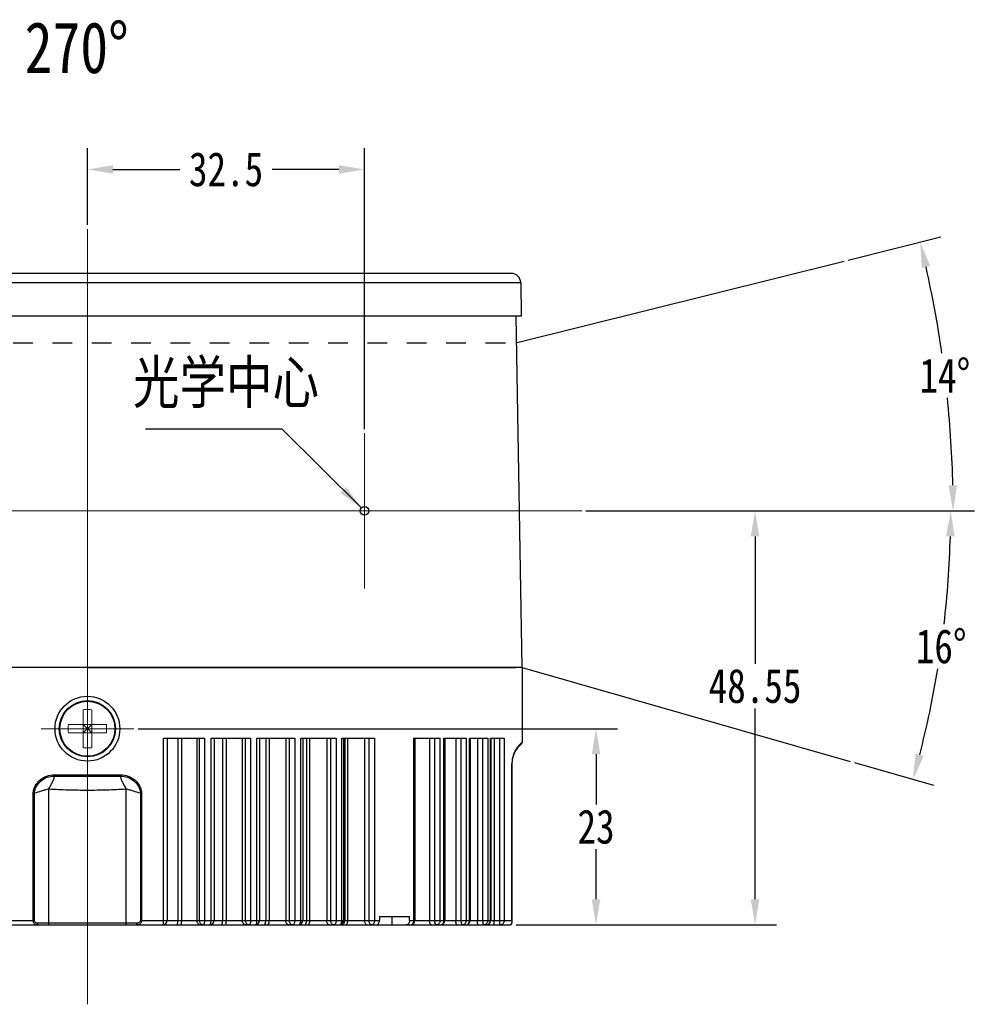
# Model space of a CAD drawing. Extents: x 636 to 1423, y -190 to 367.
# Tile 12 of 19: x 961 to 1074, y 86 to 202. Entities that reach past the tile are written whole.
import ezdxf

# ---------------------------------------------------------------- set-up
doc = ezdxf.new("R2010")
doc.units = 0
doc.header["$LTSCALE"] = 23.1
doc.header["$PDMODE"] = 3
doc.header["$PDSIZE"] = 4
doc.linetypes.add('HIDDEN', pattern=[0.2, 0.1, -0.1])
doc.linetypes.add('点画线', pattern=[18, 12, -2, 2, -2])
doc.layers.get('0').update_dxf_attribs({"linetype": 'CONTINUOUS'})
doc.layers.get('Defpoints').update_dxf_attribs({"linetype": 'CONTINUOUS'})
for name, color, linetype in [('1_2_1', 7, 'CONTINUOUS'), ('3_ALL_AXES', 7, 'CONTINUOUS'), ('DEFAULT_2', 8, 'HIDDEN'), ('dim', 3, 'CONTINUOUS')]:
    doc.layers.add(name, color=color, linetype=linetype)
for name, color, linetype, lineweight in [('7_ALL_FEATURES', 7, 'CONTINUOUS', 15), ('AM_5', 3, 'CONTINUOUS', 25), ('中心线层', 1, '点画线', 18)]:
    doc.layers.add(name, color=color, linetype=linetype, lineweight=lineweight)
doc.styles.get("Standard").update_dxf_attribs({"font": 'txt', "width": 0.8})
doc.dimstyles.get("Standard").update_dxf_attribs({"dimtxt": 3, "dimasz": 3, "dimexe": 2.5, "dimexo": 0.5, "dimtad": 1, "dimdsep": 46, "dimtxsty": 'Standard', "dimcen": 0.09, "dimazin": 2, "dimtol": 1, "dimtp": 0.01, "dimtm": 0.01, "dimtfac": 1, "dimtofl": 0, "dimtmove": 0, "dimatfit": 3, "dimfxl": 1, "dimtolj": 1, "dimarcsym": 0})
doc.dimstyles.new('STANDARD$2', dxfattribs={"dimtxt": 3, "dimasz": 3, "dimexe": 2.5, "dimexo": 0.5, "dimtad": 1, "dimdsep": 46, "dimtxsty": 'Standard', "dimcen": 0.09, "dimazin": 2, "dimtol": 1, "dimtp": 0.01, "dimtm": 0.01, "dimtfac": 1, "dimtofl": 0, "dimtmove": 0, "dimatfit": 3, "dimfxl": 1, "dimtolj": 1, "dimarcsym": 0})

# ---------------------------------------------------------------- blocks, each defined once
blk = doc.blocks.new('*D48')
at = {"layer": 'Defpoints', "color": 0, "transparency": 16777216}
for p in [(973.96, 118.75), (1018.33, 95.74), (1028.19, 95.74)]:
    blk.add_point(p, dxfattribs=at)
at = {"layer": 'dim', "color": 0, "lineweight": -2, "transparency": 16777216}
for p, q in [((974.46, 118.75), (1030.69, 118.75)), ((1028.19, 115.75), (1028.19, 109.87)), ((1028.19, 98.74), (1028.19, 104.62)), ((1018.83, 95.74), (1030.69, 95.74))]:
    blk.add_line(p, q, dxfattribs=at)
at = {"layer": 'dim', "color": 0, "transparency": 16777216}
for points in [[(1027.69, 115.75), (1028.69, 115.75), (1028.19, 118.75)], [(1027.69, 98.74), (1028.69, 98.74), (1028.19, 95.74)]]:
    blk.add_solid(points, dxfattribs=at)
at = {"layer": 'dim', "color": 0, "transparency": 16777216, "insert": (1028.19, 107.24), "char_height": 4, "attachment_point": 5}
blk.add_mtext('\\A1;23', dxfattribs=at)
blk = doc.blocks.new('*D49')
at = {"layer": 'Defpoints', "color": 0, "transparency": 16777216}
for p in [(1026.51, 144.29), (1046.84, 144.29), (1018.33, 95.74)]:
    blk.add_point(p, dxfattribs=at)
at = {"layer": 'dim', "color": 0, "lineweight": -2, "transparency": 16777216}
for p, q in [((1027.01, 144.29), (1049.34, 144.29)), ((1046.84, 141.29), (1046.84, 126.37)), ((1046.84, 98.74), (1046.84, 121.12)), ((1018.83, 95.74), (1049.34, 95.74))]:
    blk.add_line(p, q, dxfattribs=at)
at = {"layer": 'dim', "color": 0, "transparency": 16777216}
for points in [[(1046.34, 141.29), (1047.34, 141.29), (1046.84, 144.29)], [(1046.34, 98.74), (1047.34, 98.74), (1046.84, 95.74)]]:
    blk.add_solid(points, dxfattribs=at)
at = {"layer": 'dim', "color": 0, "transparency": 16777216, "insert": (1046.84, 123.74), "char_height": 4, "attachment_point": 5}
blk.add_mtext('\\A1;48.55', dxfattribs=at)
blk = doc.blocks.new('*D59')
at = {"layer": 'Defpoints', "color": 0, "transparency": 16777216}
for p in [(1001.02, 184.33), (968.52, 177.34), (1001.02, 153.39)]:
    blk.add_point(p, dxfattribs=at)
at = {"layer": 'dim', "color": 0, "lineweight": -2, "transparency": 16777216}
for p, q in [((968.52, 177.84), (968.52, 186.83)), ((1001.02, 153.89), (1001.02, 186.83)), ((971.52, 184.33), (979.36, 184.33)), ((998.02, 184.33), (990.21, 184.33))]:
    blk.add_line(p, q, dxfattribs=at)
at = {"layer": 'dim', "color": 0, "transparency": 16777216}
for points in [[(971.52, 184.83), (971.52, 183.83), (968.52, 184.33)], [(998.02, 184.83), (998.02, 183.83), (1001.02, 184.33)]]:
    blk.add_solid(points, dxfattribs=at)
at = {"layer": 'dim', "color": 0, "transparency": 16777216, "insert": (984.79, 184.33), "char_height": 4, "attachment_point": 5}
blk.add_mtext('\\A1;32.5', dxfattribs=at)
blk = doc.blocks.new('*D34')
at = {"layer": 'AM_5', "color": 0, "lineweight": -2, "transparency": 16777216}
for p, q in [((1057.77, 173.71), (1068.63, 176.42)), ((1027.01, 144.29), (1072.58, 144.29))]:
    blk.add_line(p, q, dxfattribs=at)
for start, end in [(8.1645, 12.6808), (1.3192, 5.8384)]:
    blk.add_arc((939.78, 144.29), 130.3, start, end, dxfattribs=at)
at = {"layer": 'AM_5', "color": 0, "transparency": 16777216}
for points in [[(1066.41, 172.78), (1067.39, 173.01), (1066.21, 175.81)], [(1070.54, 147.3), (1069.54, 147.29), (1070.08, 144.29)]]:
    blk.add_solid(points, dxfattribs=at)
at = {"layer": 'Defpoints', "color": 0, "transparency": 16777216}
for p in [(1057.28, 173.59), (1019.24, 164.1), (1069.65, 154.89), (908.9, 144.29), (1026.51, 144.29)]:
    blk.add_point(p, dxfattribs=at)
at = {"layer": 'AM_5', "color": 0, "transparency": 16777216, "insert": (1069.11, 160.17), "char_height": 4, "attachment_point": 5}
blk.add_mtext('\\A1;14°', dxfattribs=at)
blk = doc.blocks.new('*D35')
at = {"layer": 'AM_5', "color": 0, "lineweight": -2, "transparency": 16777216}
for p, q in [((1027.01, 144.29), (1072.29, 144.29)), ((1058.5, 114.77), (1067.77, 112.11))]:
    blk.add_line(p, q, dxfattribs=at)
for start, end in [(353.3273, 358.4955), (345.5045, 350.6684)]:
    blk.add_arc((955.54, 144.29), 114.25, start, end, dxfattribs=at)
at = {"layer": 'AM_5', "color": 0, "transparency": 16777216}
for points in [[(1069.25, 141.3), (1070.25, 141.29), (1069.79, 144.29)], [(1066.64, 115.56), (1065.67, 115.83), (1065.36, 112.8)]]:
    blk.add_solid(points, dxfattribs=at)
at = {"layer": 'Defpoints', "color": 0, "transparency": 16777216}
for p in [(908.9, 144.29), (1026.51, 144.29), (1019.52, 125.95), (1067.82, 123.15), (1058.01, 114.91)]:
    blk.add_point(p, dxfattribs=at)
at = {"layer": 'AM_5', "color": 0, "transparency": 16777216, "insert": (1068.68, 128.39), "char_height": 4, "attachment_point": 5}
blk.add_mtext('\\A1;16°', dxfattribs=at)

msp = doc.modelspace()

# ---------------------------------------------------------------- linework, layer by layer
at = {"color": 7, "linetype": 'Continuous'}
for p, q in [((1018.256, 172.143), (918.793, 172.143)), ((1019.356, 171.062), (1019.425, 167.143)), ((1019.424, 167.143), (917.625, 167.143)), ((1018.772, 167.142), (1019.491, 125.945)), ((968.524, 125.945), (1018.725, 125.945))]:
    msp.add_line(p, q, dxfattribs=at)
at = {"color": 9, "linetype": 'Continuous'}
msp.add_line((917.693, 171.062), (1019.356, 171.062), dxfattribs=at)
at = {"color": 7, "linetype": 'Continuous'}
msp.add_arc((1018.256, 171.043), 1.1, 1, 90, dxfattribs=at)
at = {"layer": '1_2_1', "color": 7, "linetype": 'Continuous'}
for p, q in [((1019.525, 125.945), (917.525, 125.945)), ((1019.525, 125.945), (1019.525, 117.138)), ((977.464, 117.643), (982.256, 117.643)), ((983.03, 117.643), (987.669, 117.643)), ((983.388, 117.643), (983.388, 96.243)), ((988.413, 117.643), (992.841, 117.643)), ((988.718, 117.643), (988.718, 96.243)), ((993.546, 117.643), (997.707, 117.643)), ((993.801, 117.643), (993.801, 96.243)), ((998.364, 117.643), (1002.207, 117.643)), ((998.572, 117.643), (998.572, 96.243)), ((1006.819, 117.643), (1009.884, 117.643)), ((1006.944, 117.643), (1006.944, 96.243)), ((1010.35, 117.643), (1012.965, 117.643)), ((1010.44, 117.643), (1010.44, 96.243)), ((1013.354, 117.643), (1015.487, 117.643)), ((1013.415, 117.643), (1013.415, 96.243)), ((1015.795, 117.643), (1017.418, 117.643)), ((1015.832, 117.643), (1015.832, 96.243)), ((1019.45, 116.982), (1019.485, 117.019)), ((1018.328, 114.643), (1018.328, 95.943)), ((1002.776, 96.743), (1006.311, 96.743)), ((1002.776, 96.743), (1002.776, 96.243)), ((1006.311, 96.243), (1006.311, 96.743)), ((959.666, 95.743), (977.383, 95.743)), ((977.39, 95.743), (1018.128, 95.743))]:
    msp.add_line(p, q, dxfattribs=at)
at = {"layer": '1_2_1', "color": 9, "linetype": 'Continuous'}
for p, q in [((977.464, 96.243), (977.464, 117.643)), ((977.876, 117.643), (977.876, 96.243)), ((979.133, 117.643), (979.133, 96.243)), ((979.59, 96.243), (979.59, 117.643)), ((981.373, 117.643), (981.373, 96.243)), ((981.675, 96.243), (981.675, 117.643)), ((982.256, 117.643), (982.256, 96.243)), ((983.03, 96.243), (983.03, 117.643)), ((984.388, 117.643), (984.388, 96.243)), ((984.831, 96.243), (984.831, 117.643)), ((986.697, 117.643), (986.697, 96.243)), ((987.063, 96.243), (987.063, 117.643)), ((987.669, 117.643), (987.669, 96.243)), ((988.413, 96.243), (988.413, 117.643)), ((989.444, 117.643), (989.444, 96.243)), ((989.867, 96.243), (989.867, 117.643)), ((991.791, 117.643), (991.791, 96.243)), ((992.218, 96.243), (992.218, 117.643)), ((992.841, 117.643), (992.841, 96.243)), ((993.546, 96.243), (993.546, 117.643)), ((994.237, 117.643), (994.237, 96.243)), ((994.635, 96.243), (994.635, 117.643)), ((996.593, 117.643), (996.593, 96.243)), ((997.075, 96.243), (997.075, 117.643)), ((997.707, 117.643), (997.707, 96.243)), ((998.364, 96.243), (998.364, 117.643)), ((998.707, 117.643), (998.707, 96.243)), ((999.074, 96.243), (999.074, 117.643)), ((1001.042, 117.643), (1001.042, 96.243)), ((1001.573, 96.243), (1001.573, 117.643)), ((1002.207, 117.643), (1002.207, 96.243)), ((1006.819, 96.243), (1006.819, 117.643)), ((1008.663, 117.643), (1008.663, 96.243)), ((1009.271, 96.243), (1009.271, 117.643)), ((1009.884, 117.643), (1009.884, 96.243)), ((1010.35, 96.243), (1010.35, 117.643)), ((1011.739, 117.643), (1011.739, 96.243)), ((1012.374, 96.243), (1012.374, 117.643)), ((1012.965, 117.643), (1012.965, 96.243)), ((1013.354, 96.243), (1013.354, 117.643)), ((1014.271, 117.643), (1014.271, 96.243)), ((1014.925, 96.243), (1014.925, 117.643)), ((1015.487, 117.643), (1015.487, 96.243)), ((1015.795, 96.243), (1015.795, 117.643)), ((1016.228, 117.643), (1016.228, 96.243)), ((1016.893, 96.243), (1016.893, 117.643)), ((1017.418, 117.643), (1017.418, 96.243)), ((1018.328, 114.643), (1018.323, 114.643)), ((1018.323, 96.243), (1018.323, 114.643)), ((964.642, 113.35), (972.407, 113.35)), ((962.176, 111.171), (962.313, 111.171)), ((962.176, 96.243), (962.176, 111.171)), ((962.313, 96.243), (962.313, 111.171)), ((963.996, 95.743), (963.996, 111.692)), ((973.053, 95.743), (973.053, 111.692)), ((974.873, 111.171), (974.736, 111.171)), ((974.736, 111.171), (974.736, 96.243)), ((974.873, 111.171), (974.873, 96.243)), ((959.173, 96.243), (962.313, 96.243)), ((974.326, 95.943), (962.723, 95.943)), ((974.736, 96.243), (977.876, 96.243)), ((977.89, 96.243), (1002.776, 96.243)), ((1004.233, 96.743), (1004.233, 95.743)), ((1006.311, 96.243), (1018.323, 96.243))]:
    msp.add_line(p, q, dxfattribs=at)
at = {"layer": '1_2_1', "color": 7, "linetype": 'Continuous'}
msp.add_lwpolyline([(1019.485, 117.019), (1019.514, 117.074), (1019.524, 117.132), (1019.525, 117.138)], dxfattribs=at)
msp.add_circle((968.524, 118.745), 3.8, dxfattribs=at)
for centre, radius, start, end in [((1021.328, 114.643), 3, 128.76839, 180), ((1021.733, 114.473), 3.466, 133.38428, 135.08181), ((977.376, 96.243), 0.5, 270.00653, 0.00653), ((982.888, 96.243), 0.5, 270, 0), ((988.218, 96.243), 0.5, 270, 0), ((993.301, 96.243), 0.5, 270, 0), ((998.072, 96.243), 0.5, 270, 0), ((1006.444, 96.243), 0.5, 270, 0), ((1009.94, 96.243), 0.5, 270, 0), ((1012.915, 96.243), 0.5, 270, 0), ((1015.332, 96.243), 0.5, 270, 0), ((1018.128, 95.943), 0.2, 270, 0)]:
    msp.add_arc(centre, radius, start, end, dxfattribs=at)
at = {"layer": '1_2_1', "color": 9, "linetype": 'Continuous'}
msp.add_arc((977.39, 96.243), 0.5, 270.00653, 0.00653, dxfattribs=at)
at = {"layer": '1_2_1', "color": 7, "linetype": 'Continuous'}
for points, knots in [([(1019.04, 116.66), (1018.978, 116.584), (1018.885, 116.456), (1018.764, 116.264), (1018.66, 116.079), (1018.578, 115.896), (1018.51, 115.724), (1018.46, 115.569), (1018.407, 115.39), (1018.372, 115.219), (1018.35, 115.062), (1018.329, 114.881), (1018.321, 114.74), (1018.323, 114.643)], [0, 0, 0, 0, 0.1346348, 0.2171459, 0.3121024, 0.4263692, 0.492052, 0.566935, 0.6497147, 0.7489639, 0.806375, 0.8671391, 1, 1, 1, 1]), ([(1019.278, 116.921), (1019.261, 116.903), (1019.179, 116.819), (1019.099, 116.731), (1019.04, 116.66)], [0, 0, 0, 0, 0.2116692, 1, 1, 1, 1]), ([(1019.525, 117.138), (1019.525, 117.138), (1019.523, 117.137), (1019.522, 117.136), (1019.518, 117.134), (1019.511, 117.129), (1019.498, 117.119), (1019.479, 117.105), (1019.455, 117.085), (1019.425, 117.059), (1019.39, 117.028), (1019.365, 117.005), (1019.352, 116.992)], [0, 0, 0, 0, 0.0036668, 0.0144336, 0.0324756, 0.0579703, 0.1320248, 0.2377588, 0.37619, 0.5485705, 0.7562814, 1, 1, 1, 1]), ([(1002.422, 95.743), (1002.469, 95.743), (1002.569, 95.773), (1002.685, 95.89), (1002.759, 96.053), (1002.776, 96.178), (1002.776, 96.243)], [0, 0, 0, 0, 0.2094992, 0.4446414, 0.711975, 1, 1, 1, 1]), ([(1006.311, 96.243), (1006.311, 96.178), (1006.294, 96.053), (1006.22, 95.89), (1006.105, 95.773), (1006.004, 95.743), (1005.957, 95.743)], [0, 0, 0, 0, 0.2880251, 0.5553587, 0.7905008, 1, 1, 1, 1])]:
    msp.add_open_spline(points, degree=3, knots=knots, dxfattribs=at)
at = {"layer": '1_2_1', "color": 9, "linetype": 'Continuous'}
for points, knots in [([(962.176, 111.171), (962.176, 111.322), (962.223, 111.625), (962.45, 112.187), (962.939, 112.784), (963.736, 113.242), (964.341, 113.348), (964.642, 113.35)], [0, 0, 0, 0, 0.1254717, 0.2509708, 0.5005839, 0.750164, 1, 1, 1, 1]), ([(962.313, 111.171), (962.316, 111.313), (962.366, 111.595), (962.587, 112.118), (963.05, 112.673), (963.799, 113.098), (964.367, 113.195), (964.648, 113.196)], [0, 0, 0, 0, 0.1254381, 0.2509336, 0.5005908, 0.7501849, 1, 1, 1, 1]), ([(963.996, 111.692), (964.033, 111.76), (964.111, 111.893), (964.223, 112.094), (964.327, 112.293), (964.454, 112.547), (964.56, 112.793), (964.631, 113.031), (964.647, 113.143), (964.648, 113.196)], [0, 0, 0, 0, 0.140905, 0.280535, 0.4174973, 0.5502419, 0.7955586, 0.9038953, 1, 1, 1, 1]), ([(964.642, 113.35), (964.642, 113.335), (964.643, 113.284), (964.645, 113.232), (964.648, 113.196)], [0, 0, 0, 0, 0.2826529, 1, 1, 1, 1]), ([(964.648, 113.196), (965.94, 113.196), (968.524, 113.197), (971.109, 113.196), (972.401, 113.196)], [0, 0, 0, 0, 0.4999993, 1, 1, 1, 1]), ([(972.407, 113.35), (972.407, 113.335), (972.406, 113.284), (972.404, 113.232), (972.401, 113.196)], [0, 0, 0, 0, 0.2826533, 1, 1, 1, 1]), ([(972.401, 113.196), (972.682, 113.195), (973.25, 113.098), (973.999, 112.673), (974.462, 112.118), (974.683, 111.595), (974.733, 111.313), (974.736, 111.171)], [0, 0, 0, 0, 0.2497937, 0.4993747, 0.749042, 0.8745456, 1, 1, 1, 1]), ([(972.401, 113.196), (972.402, 113.143), (972.419, 113.031), (972.489, 112.793), (972.595, 112.547), (972.722, 112.293), (972.826, 112.094), (972.938, 111.894), (973.017, 111.76), (973.053, 111.692)], [0, 0, 0, 0, 0.0961138, 0.2044647, 0.4497697, 0.5824964, 0.7194488, 0.8590908, 1, 1, 1, 1]), ([(972.407, 113.35), (972.708, 113.348), (973.313, 113.242), (974.11, 112.784), (974.599, 112.187), (974.826, 111.625), (974.873, 111.322), (974.873, 111.171)], [0, 0, 0, 0, 0.2498151, 0.4993821, 0.7490052, 0.8745123, 1, 1, 1, 1]), ([(963.996, 111.692), (963.848, 111.649), (963.555, 111.56), (962.993, 111.388), (962.58, 111.26), (962.313, 111.171)], [0, 0, 0, 0, 0.2631994, 0.5211461, 1, 1, 1, 1]), ([(963.996, 111.692), (964.749, 111.64), (966.259, 111.573), (968.524, 111.543), (970.79, 111.573), (972.3, 111.64), (973.053, 111.692)], [0, 0, 0, 0, 0.2499958, 0.4999999, 0.7500041, 1, 1, 1, 1]), ([(974.736, 111.171), (974.469, 111.26), (974.056, 111.388), (973.495, 111.56), (973.202, 111.649), (973.053, 111.692)], [0, 0, 0, 0, 0.4787705, 0.7367743, 1, 1, 1, 1]), ([(962.639, 95.743), (962.581, 95.743), (962.465, 95.76), (962.307, 95.859), (962.2, 96.03), (962.176, 96.17), (962.176, 96.243)], [0, 0, 0, 0, 0.2257077, 0.4548633, 0.7109249, 1, 1, 1, 1]), ([(962.723, 95.943), (962.677, 95.943), (962.585, 95.951), (962.453, 95.998), (962.343, 96.095), (962.313, 96.193), (962.313, 96.243)], [0, 0, 0, 0, 0.245395, 0.4874229, 0.7351315, 1, 1, 1, 1]), ([(962.639, 95.743), (962.667, 95.743), (962.702, 95.798), (962.719, 95.868), (962.723, 95.917), (962.723, 95.943)], [0, 0, 0, 0, 0.3675631, 0.6636968, 1, 1, 1, 1]), ([(974.736, 96.243), (974.736, 96.193), (974.706, 96.095), (974.596, 95.998), (974.464, 95.951), (974.372, 95.943), (974.326, 95.943)], [0, 0, 0, 0, 0.2649159, 0.5126933, 0.7546755, 1, 1, 1, 1]), ([(974.41, 95.743), (974.382, 95.743), (974.347, 95.798), (974.33, 95.868), (974.326, 95.917), (974.326, 95.943)], [0, 0, 0, 0, 0.3675637, 0.6636971, 1, 1, 1, 1]), ([(974.873, 96.243), (974.873, 96.17), (974.849, 96.03), (974.742, 95.859), (974.584, 95.76), (974.468, 95.743), (974.41, 95.743)], [0, 0, 0, 0, 0.2890811, 0.5452305, 0.7743523, 1, 1, 1, 1]), ([(977.377, 95.743), (977.383, 95.743), (977.399, 95.755), (977.422, 95.805), (977.444, 95.906), (977.46, 96.061), (977.464, 96.179), (977.464, 96.243)], [0, 0, 0, 0, 0.0377368, 0.1010056, 0.3167915, 0.6313031, 1, 1, 1, 1]), ([(979.022, 95.743), (979.041, 95.743), (979.067, 95.78), (979.087, 95.831), (979.103, 95.894), (979.116, 95.968), (979.13, 96.086), (979.133, 96.179), (979.133, 96.243)], [0, 0, 0, 0, 0.1094254, 0.2043632, 0.3263307, 0.4721983, 0.637187, 1, 1, 1, 1]), ([(979.479, 95.743), (979.498, 95.743), (979.524, 95.78), (979.543, 95.831), (979.56, 95.894), (979.573, 95.968), (979.587, 96.086), (979.59, 96.179), (979.59, 96.243)], [0, 0, 0, 0, 0.1083277, 0.2033402, 0.3254707, 0.4715022, 0.6366959, 1, 1, 1, 1]), ([(981.819, 95.743), (981.761, 95.743), (981.641, 95.77), (981.493, 95.884), (981.396, 96.049), (981.373, 96.178), (981.373, 96.243)], [0, 0, 0, 0, 0.2362366, 0.4810254, 0.7367508, 1, 1, 1, 1]), ([(982.121, 95.743), (982.063, 95.743), (981.943, 95.77), (981.795, 95.884), (981.697, 96.049), (981.675, 96.178), (981.675, 96.243)], [0, 0, 0, 0, 0.2366618, 0.4813473, 0.7369504, 1, 1, 1, 1]), ([(982.256, 96.243), (982.256, 96.179), (982.249, 96.06), (982.227, 95.921), (982.198, 95.831), (982.174, 95.778), (982.142, 95.743), (982.121, 95.743)], [0, 0, 0, 0, 0.3563893, 0.6629324, 0.7845722, 0.880871, 1, 1, 1, 1]), ([(982.888, 95.743), (982.91, 95.743), (982.943, 95.777), (982.969, 95.831), (982.982, 95.868), (982.988, 95.889)], [0, 0, 0, 0, 0.3598313, 0.6436425, 1, 1, 1, 1]), ([(982.988, 95.889), (983.003, 95.942), (983.023, 96.06), (983.03, 96.179), (983.03, 96.243)], [0, 0, 0, 0, 0.4628145, 1, 1, 1, 1]), ([(984.223, 95.743), (984.248, 95.743), (984.287, 95.774), (984.319, 95.83), (984.344, 95.893), (984.363, 95.968), (984.384, 96.086), (984.389, 96.179), (984.389, 96.243)], [0, 0, 0, 0, 0.1344993, 0.2326897, 0.3536157, 0.4953051, 0.6538529, 1, 1, 1, 1]), ([(984.666, 95.743), (984.691, 95.743), (984.729, 95.775), (984.761, 95.83), (984.796, 95.92), (984.824, 96.06), (984.831, 96.179), (984.831, 96.243)], [0, 0, 0, 0, 0.133408, 0.2317016, 0.352838, 0.6532361, 1, 1, 1, 1]), ([(987.115, 95.743), (987.06, 95.743), (986.946, 95.771), (986.807, 95.885), (986.717, 96.051), (986.697, 96.178), (986.697, 96.243)], [0, 0, 0, 0, 0.2296301, 0.4713099, 0.7300079, 1, 1, 1, 1]), ([(987.481, 95.743), (987.426, 95.743), (987.312, 95.771), (987.174, 95.885), (987.084, 96.051), (987.063, 96.178), (987.063, 96.243)], [0, 0, 0, 0, 0.2290085, 0.4708373, 0.729715, 1, 1, 1, 1]), ([(987.669, 96.243), (987.669, 96.179), (987.66, 96.059), (987.628, 95.919), (987.588, 95.83), (987.551, 95.773), (987.508, 95.743), (987.481, 95.743)], [0, 0, 0, 0, 0.3394609, 0.6353323, 0.7562295, 0.8561906, 1, 1, 1, 1]), ([(988.218, 95.743), (988.231, 95.743), (988.269, 95.754), (988.319, 95.807), (988.344, 95.859), (988.356, 95.889)], [0, 0, 0, 0, 0.1855506, 0.5322585, 1, 1, 1, 1]), ([(988.356, 95.889), (988.376, 95.941), (988.404, 96.059), (988.413, 96.179), (988.413, 96.243)], [0, 0, 0, 0, 0.4662233, 1, 1, 1, 1]), ([(989.228, 95.743), (989.242, 95.743), (989.274, 95.751), (989.316, 95.782), (989.353, 95.829), (989.385, 95.892), (989.411, 95.967), (989.438, 96.085), (989.445, 96.179), (989.445, 96.243)], [0, 0, 0, 0, 0.0749267, 0.1603443, 0.2622324, 0.3824096, 0.5198925, 0.6716847, 1, 1, 1, 1]), ([(989.65, 95.743), (989.721, 95.743), (989.793, 95.851), (989.832, 95.967), (989.86, 96.085), (989.867, 96.179), (989.867, 96.243)], [0, 0, 0, 0, 0.3699311, 0.5101546, 0.6650041, 1, 1, 1, 1]), ([(992.175, 95.743), (992.125, 95.743), (992.018, 95.772), (991.892, 95.888), (991.81, 96.052), (991.791, 96.178), (991.791, 96.243)], [0, 0, 0, 0, 0.2185832, 0.4571235, 0.7204252, 1, 1, 1, 1]), ([(992.602, 95.743), (992.552, 95.743), (992.445, 95.772), (992.318, 95.888), (992.237, 96.052), (992.218, 96.178), (992.218, 96.243)], [0, 0, 0, 0, 0.2192265, 0.4576127, 0.7207238, 1, 1, 1, 1]), ([(992.841, 96.243), (992.841, 96.179), (992.83, 96.058), (992.789, 95.917), (992.738, 95.829), (992.689, 95.77), (992.635, 95.743), (992.602, 95.743)], [0, 0, 0, 0, 0.3229587, 0.6090246, 0.7297903, 0.8338986, 1, 1, 1, 1]), ([(993.301, 95.743), (993.334, 95.743), (993.389, 95.769), (993.44, 95.829), (993.492, 95.917), (993.535, 96.058), (993.546, 96.179), (993.546, 96.243)], [0, 0, 0, 0, 0.1689939, 0.2736948, 0.394483, 0.6792695, 1, 1, 1, 1]), ([(993.971, 95.743), (993.989, 95.743), (994.026, 95.75), (994.088, 95.787), (994.149, 95.86), (994.219, 96.013), (994.238, 96.149), (994.238, 96.243)], [0, 0, 0, 0, 0.0865935, 0.1807038, 0.3451203, 0.541666, 1, 1, 1, 1]), ([(994.369, 95.743), (994.405, 95.743), (994.463, 95.768), (994.52, 95.828), (994.576, 95.916), (994.622, 96.057), (994.635, 96.179), (994.635, 96.243)], [0, 0, 0, 0, 0.1774276, 0.2839244, 0.4048314, 0.6858833, 1, 1, 1, 1]), ([(996.939, 95.743), (996.893, 95.743), (996.795, 95.774), (996.682, 95.89), (996.61, 96.054), (996.593, 96.179), (996.593, 96.243)], [0, 0, 0, 0, 0.2062689, 0.4408749, 0.7095487, 1, 1, 1, 1]), ([(997.421, 95.743), (997.375, 95.743), (997.276, 95.774), (997.164, 95.89), (997.091, 96.054), (997.075, 96.179), (997.075, 96.243)], [0, 0, 0, 0, 0.207025, 0.4414518, 0.7098973, 1, 1, 1, 1]), ([(997.707, 96.243), (997.707, 96.179), (997.694, 96.056), (997.636, 95.895), (997.546, 95.777), (997.46, 95.743), (997.421, 95.743)], [0, 0, 0, 0, 0.3081951, 0.5861218, 0.8144935, 1, 1, 1, 1]), ([(998.072, 95.743), (998.111, 95.743), (998.199, 95.777), (998.291, 95.895), (998.351, 96.056), (998.364, 96.179), (998.364, 96.243)], [0, 0, 0, 0, 0.1879562, 0.4169566, 0.6938022, 1, 1, 1, 1]), ([(998.395, 95.743), (998.437, 95.743), (998.529, 95.775), (998.59, 95.847), (998.616, 95.889)], [0, 0, 0, 0, 0.4592031, 1, 1, 1, 1]), ([(998.616, 95.889), (998.631, 95.913), (998.687, 96.023), (998.707, 96.149), (998.707, 96.243)], [0, 0, 0, 0, 0.2313737, 1, 1, 1, 1]), ([(998.762, 95.743), (998.804, 95.743), (998.896, 95.776), (998.995, 95.893), (999.059, 96.055), (999.074, 96.179), (999.074, 96.243)], [0, 0, 0, 0, 0.1950522, 0.425962, 0.6996771, 1, 1, 1, 1]), ([(1001.346, 95.743), (1001.305, 95.743), (1001.215, 95.776), (1001.119, 95.894), (1001.057, 96.056), (1001.043, 96.179), (1001.042, 96.243)], [0, 0, 0, 0, 0.1912113, 0.4215092, 0.696803, 1, 1, 1, 1]), ([(1001.877, 95.743), (1001.836, 95.743), (1001.746, 95.776), (1001.649, 95.894), (1001.587, 96.056), (1001.573, 96.179), (1001.573, 96.243)], [0, 0, 0, 0, 0.1920813, 0.4221757, 0.6972011, 1, 1, 1, 1]), ([(1002.207, 96.243), (1002.207, 96.179), (1002.191, 96.055), (1002.123, 95.892), (1002.016, 95.775), (1001.921, 95.743), (1001.877, 95.743)], [0, 0, 0, 0, 0.2947869, 0.5656197, 0.7984056, 1, 1, 1, 1]), ([(1006.444, 95.743), (1006.494, 95.743), (1006.599, 95.772), (1006.722, 95.888), (1006.801, 96.053), (1006.819, 96.179), (1006.819, 96.243)], [0, 0, 0, 0, 0.2164666, 0.4539245, 0.7182378, 1, 1, 1, 1]), ([(1008.871, 95.743), (1008.841, 95.743), (1008.794, 95.772), (1008.753, 95.829), (1008.708, 95.919), (1008.673, 96.059), (1008.663, 96.179), (1008.663, 96.243)], [0, 0, 0, 0, 0.1516992, 0.253303, 0.3742517, 0.666545, 1, 1, 1, 1]), ([(1009.478, 95.743), (1009.409, 95.743), (1009.341, 95.852), (1009.304, 95.967), (1009.278, 96.086), (1009.271, 96.179), (1009.271, 96.243)], [0, 0, 0, 0, 0.3650952, 0.5059703, 0.6619453, 1, 1, 1, 1]), ([(1009.884, 96.243), (1009.884, 96.178), (1009.864, 96.051), (1009.777, 95.886), (1009.643, 95.771), (1009.531, 95.743), (1009.478, 95.743)], [0, 0, 0, 0, 0.2735457, 0.5339379, 0.7745035, 1, 1, 1, 1]), ([(1009.94, 95.743), (1009.994, 95.743), (1010.106, 95.771), (1010.242, 95.886), (1010.33, 96.051), (1010.35, 96.178), (1010.35, 96.243)], [0, 0, 0, 0, 0.2268141, 0.4678501, 0.7276733, 1, 1, 1, 1]), ([(1011.894, 95.743), (1011.871, 95.743), (1011.835, 95.776), (1011.806, 95.83), (1011.782, 95.893), (1011.764, 95.968), (1011.745, 96.086), (1011.739, 96.179), (1011.739, 96.243)], [0, 0, 0, 0, 0.1276901, 0.2253537, 0.3467667, 0.4895368, 0.6496984, 1, 1, 1, 1]), ([(1012.529, 95.743), (1012.505, 95.743), (1012.469, 95.776), (1012.44, 95.83), (1012.417, 95.893), (1012.398, 95.968), (1012.379, 96.086), (1012.374, 96.179), (1012.374, 96.243)], [0, 0, 0, 0, 0.1288062, 0.2263975, 0.3476403, 0.4902482, 0.650203, 1, 1, 1, 1]), ([(1012.965, 96.243), (1012.965, 96.178), (1012.943, 96.05), (1012.848, 95.884), (1012.704, 95.77), (1012.586, 95.743), (1012.529, 95.743)], [0, 0, 0, 0, 0.2656426, 0.5224057, 0.7660592, 1, 1, 1, 1]), ([(1012.915, 95.743), (1012.972, 95.743), (1013.091, 95.77), (1013.237, 95.884), (1013.332, 96.05), (1013.354, 96.178), (1013.354, 96.243)], [0, 0, 0, 0, 0.2349658, 0.4790059, 0.7353314, 1, 1, 1, 1]), ([(1014.372, 95.743), (1014.365, 95.743), (1014.348, 95.755), (1014.331, 95.785), (1014.314, 95.832), (1014.293, 95.922), (1014.276, 96.061), (1014.271, 96.179), (1014.271, 96.243)], [0, 0, 0, 0, 0.0409217, 0.1058497, 0.2001522, 0.3222799, 0.6345859, 1, 1, 1, 1]), ([(1015.026, 95.743), (1015.019, 95.743), (1015.001, 95.754), (1014.984, 95.785), (1014.968, 95.832), (1014.953, 95.893), (1014.941, 95.968), (1014.929, 96.086), (1014.925, 96.179), (1014.925, 96.243)], [0, 0, 0, 0, 0.0417806, 0.1069463, 0.2011589, 0.323109, 0.4693872, 0.6351233, 1, 1, 1, 1]), ([(1015.487, 96.243), (1015.487, 96.178), (1015.463, 96.049), (1015.362, 95.883), (1015.209, 95.77), (1015.086, 95.743), (1015.026, 95.743)], [0, 0, 0, 0, 0.2594398, 0.5134536, 0.7595898, 1, 1, 1, 1]), ([(1015.332, 95.743), (1015.392, 95.743), (1015.516, 95.77), (1015.67, 95.882), (1015.772, 96.048), (1015.795, 96.178), (1015.795, 96.243)], [0, 0, 0, 0, 0.241175, 0.4876113, 0.7413022, 1, 1, 1, 1]), ([(1016.274, 95.743), (1016.269, 95.743), (1016.262, 95.76), (1016.256, 95.785), (1016.248, 95.833), (1016.241, 95.894), (1016.236, 95.969), (1016.23, 96.086), (1016.228, 96.179), (1016.228, 96.243)], [0, 0, 0, 0, 0.0252511, 0.0837993, 0.176552, 0.3001933, 0.4503617, 0.6215655, 1, 1, 1, 1]), ([(1016.939, 95.743), (1016.935, 95.743), (1016.926, 95.759), (1016.92, 95.786), (1016.912, 95.833), (1016.906, 95.894), (1016.9, 95.969), (1016.895, 96.086), (1016.893, 96.179), (1016.893, 96.243)], [0, 0, 0, 0, 0.0259148, 0.0845821, 0.177274, 0.3008043, 0.4508506, 0.6219073, 1, 1, 1, 1]), ([(1017.418, 96.243), (1017.418, 96.178), (1017.394, 96.048), (1017.288, 95.881), (1017.128, 95.769), (1017.001, 95.743), (1016.939, 95.743)], [0, 0, 0, 0, 0.2548497, 0.5068859, 0.754889, 1, 1, 1, 1]), ([(1018.323, 96.243), (1018.323, 96.136), (1018.307, 95.98), (1018.246, 95.836), (1018.218, 95.799)], [0, 0, 0, 0, 0.6982913, 1, 1, 1, 1]), ([(1018.323, 96.243), (1018.325, 96.243), (1018.326, 96.243), (1018.328, 96.243), (1018.328, 96.243)], [0, 0, 0, 0, 0.7471165, 1, 1, 1, 1]), ([(1018.218, 95.799), (1018.205, 95.782), (1018.18, 95.755), (1018.144, 95.743), (1018.128, 95.743)], [0, 0, 0, 0, 0.5738976, 1, 1, 1, 1])]:
    msp.add_open_spline(points, degree=3, knots=knots, dxfattribs=at)
at = {"layer": '3_ALL_AXES', "color": 7, "linetype": 'Continuous'}
msp.add_circle((968.524, 118.745), 3.3, dxfattribs=at)
at = {"layer": '3_ALL_AXES', "color": 9, "linetype": 'Continuous'}
msp.add_circle((968.524, 118.745), 3.23, dxfattribs=at)
at = {"layer": '7_ALL_FEATURES', "color": 7, "linetype": 'Continuous'}
for p, q in [((968.025, 116.522), (968.025, 120.969)), ((969.025, 116.522), (969.025, 120.969)), ((966.301, 119.245), (970.748, 119.245)), ((968.025, 119.245), (969.025, 118.245)), ((968.025, 118.245), (969.025, 119.245)), ((966.301, 118.245), (970.748, 118.245))]:
    msp.add_line(p, q, dxfattribs=at)
for centre, radius, start, end in [((968.523, 116.384), 4.612, 89.97632, 96.20043), ((968.525, 116.357), 4.639, 83.81762, 90.00563), ((970.921, 118.745), 4.647, 173.8228, 186.1772), ((966.128, 118.745), 4.647, 353.8228, 6.1772), ((968.524, 121.134), 4.639, 263.81762, 270.00563), ((968.526, 121.107), 4.612, 269.97632, 276.20043)]:
    msp.add_arc(centre, radius, start, end, dxfattribs=at)
at = {"layer": 'DEFAULT_2'}
msp.add_line((918.222, 163.993), (1018.827, 163.993), dxfattribs=at)
at = {"layer": 'dim'}
for p, q in [((1018.794, 163.993), (1057.284, 173.59)), ((1019.525, 125.945), (1058.015, 114.909))]:
    msp.add_line(p, q, dxfattribs=at)
msp.add_circle((1001.025, 144.293), 0.5, dxfattribs=at)
at = {"layer": '中心线层'}
for p, q in [((968.524, 177.345), (968.524, 86.428)), ((1001.025, 153.391), (1001.025, 135.195)), ((908.898, 144.293), (1026.512, 144.293)), ((963.086, 118.745), (973.963, 118.745))]:
    msp.add_line(p, q, dxfattribs=at)

# ---------------------------------------------------------------- texts
at = {"layer": 'dim', "insert": (961.162, 201.633), "char_height": 6, "width": 8.85593, "attachment_point": 1}
msp.add_mtext('270%%D', dxfattribs=at)
at = {"layer": 'dim', "insert": (973.87, 161.882), "char_height": 5, "attachment_point": 1}
msp.add_mtext_dynamic_manual_height_columns('{\\fSimSun|b0|i0|c134|p2;光学中心}', width=36.05882, gutter_width=1, heights=[0], dxfattribs=at)

# ---------------------------------------------------------------- dimensions: what is measured, and where the dimension line sits
at = {"layer": 'AM_5'}
for base, line1, line2, picture, middle in [((1069.647, 154.894), ((908.898, 144.293), (1026.512, 144.293)), ((1019.241, 164.104), (1057.284, 173.59)), '*D34', (1069.108, 160.172)), ((1067.816, 123.146), ((1019.525, 125.945), (1058.015, 114.909)), ((908.898, 144.293), (1026.512, 144.293)), '*D35', (1068.678, 128.392))]:
    dim = msp.add_angular_dim_2l(base=base, line1=line1, line2=line2, dimstyle='STANDARD$2', override={"dimtxt": 4, "dimtad": 0, "dimtih": 1, "dimtoh": 1, "dimcen": 0.5, "dimtol": 0, "dimtzin": 0}, dxfattribs=at)
    dim.commit()
    dim.dimension.update_dxf_attribs({"geometry": picture, "text_midpoint": middle})
at = {"layer": 'dim'}
dim = msp.add_linear_dim(base=(1001.025, 184.33), p1=(968.524, 177.345), p2=(1001.025, 153.391), dimstyle='Standard', override={"dimtxt": 4, "dimtad": 0, "dimtih": 1, "dimtoh": 1, "dimcen": 0.5, "dimtol": 0, "dimtzin": 0}, dxfattribs=at)
dim.commit()
dim.dimension.update_dxf_attribs({"geometry": '*D59', "text_midpoint": (984.788, 184.33), "dimtype": 160})
dim = msp.add_linear_dim(base=(1046.843, 144.293), p1=(1018.328, 95.743), p2=(1026.512, 144.293), angle=90, dimstyle='Standard', override={"dimtxt": 4, "dimtad": 0, "dimtih": 1, "dimtoh": 1, "dimcen": 0.5, "dimtol": 0, "dimtzin": 0}, dxfattribs=at)
dim.commit()
dim.dimension.update_dxf_attribs({"geometry": '*D49', "text_midpoint": (1046.843, 123.74), "dimtype": 160})
dim = msp.add_linear_dim(base=(1028.193, 95.743), p1=(973.963, 118.745), p2=(1018.328, 95.743), angle=90, dimstyle='Standard', override={"dimtxt": 4, "dimtad": 0, "dimtih": 1, "dimtoh": 1, "dimcen": 0.5, "dimtol": 0, "dimtzin": 0}, dxfattribs=at)
dim.commit()
dim.dimension.update_dxf_attribs({"geometry": '*D48', "text_midpoint": (1028.193, 107.244)})

# ---------------------------------------------------------------- leaders
msp.add_leader([(1000.666, 144.641), (991.356, 153.875), (975.343, 153.875)], dimstyle='Standard', override={"dimtxt": 4, "dimgap": 0.625, "dimtad": 0, "dimtih": 1, "dimtoh": 1, "dimcen": 0.5, "dimtol": 0, "dimtzin": 0}, dxfattribs=at)

doc.saveas('drawing.dxf')
